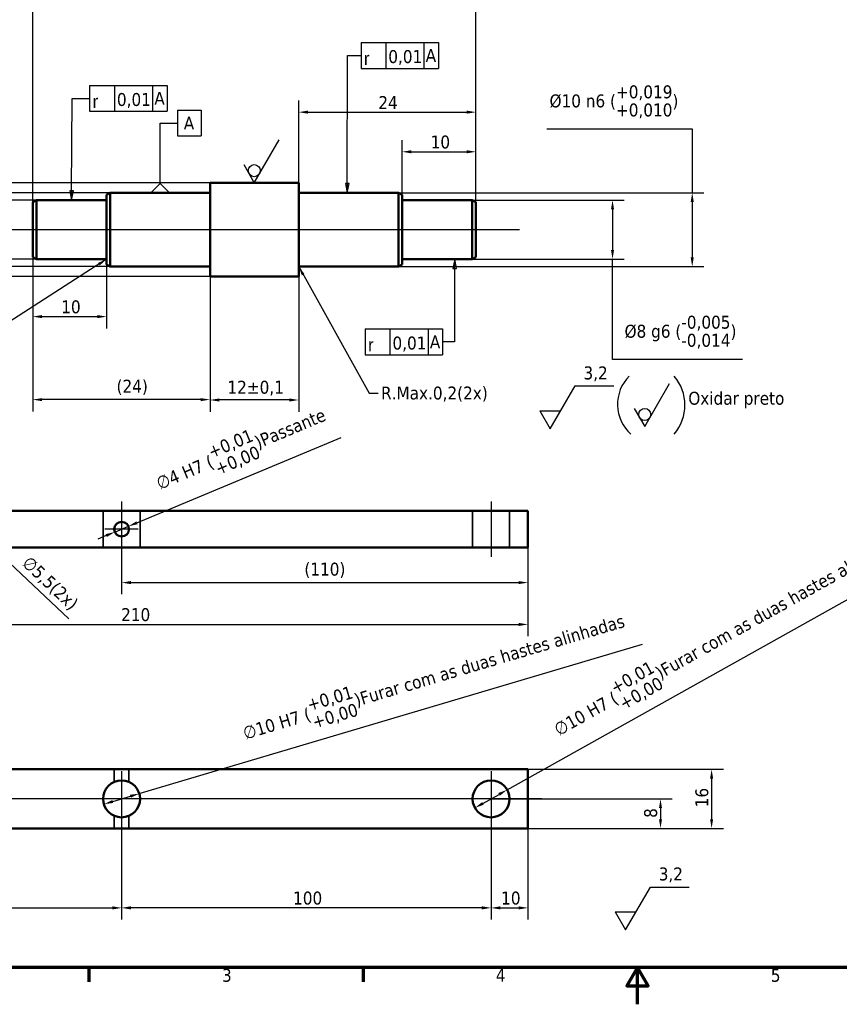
# Model space of a CAD drawing. Header units: millimetres. Extents: x 0 to 594, y 0 to 420.
# Tile 2 of 4: x 130 to 352, y 0 to 266. Entities that reach past the tile are written whole.
import ezdxf

# ---------------------------------------------------------------- set-up
doc = ezdxf.new("R2010")
doc.units = ezdxf.units.MM
for name, color, linetype, lineweight in [('Borda (ISO)', 7, 'Continuous', 70), ('Dimensão (ISO)', 7, 'Continuous', 25), ('Geometria de rascunho (ISO)', 7, 'Continuous', 25), ('Linha de centro (ISO)', 7, 'Continuous', 25), ('Marca de centro (ISO)', 7, 'Continuous', 25), ('Oculto (ISO)', 7, 'Continuous', 35), ('Símbolo (ISO)', 7, 'Continuous', 25), ('Visível (ISO)', 7, 'Continuous', 50)]:
    doc.layers.add(name, color=color, linetype=linetype, lineweight=lineweight)
doc.styles.add('Estilo de texto9', font='txt')
doc.styles.add('Texto da nota (ISO)', font='tahoma.ttf')
doc.dimstyles.new('Padrão (ISO)', dxfattribs={"dimtxt": 3.5, "dimasz": 2.5, "dimexe": 3.175, "dimexo": 0, "dimgap": 0.762, "dimtad": 1, "dimrnd": 1e-08, "dimzin": 0, "dimtxsty": 'Texto da nota (ISO)', "dimcen": 0.09, "dimdle": 10, "dimclrd": 256, "dimclre": 256, "dimclrt": 256, "dimazin": 0, "dimtfac": 1.001486, "dimtmove": 0, "dimatfit": 3, "dimfxl": 1, "dimtolj": 1, "dimtzin": 0, "dimlwd": -1, "dimlwe": -1, "dimarcsym": 0})
doc.dimstyles.new('Padrão - Método 1b (ISO)$7', dxfattribs={"dimtxt": 3.5, "dimasz": 2.5, "dimexe": 3.175, "dimexo": 0, "dimgap": 0.762, "dimtad": 1, "dimtoh": 1, "dimrnd": 1e-08, "dimtxsty": 'Texto da nota (ISO)', "dimcen": 0.09, "dimdle": 10, "dimclrd": 256, "dimclre": 256, "dimclrt": 256, "dimazin": 2, "dimtfac": 1, "dimtmove": 0, "dimatfit": 3, "dimfxl": 1, "dimtolj": 1, "dimlwd": -1, "dimlwe": -1, "dimarcsym": 0})

# ---------------------------------------------------------------- blocks, each defined once
blk = doc.blocks.new('Bordas Borda padrão')
at = {"layer": 'Borda (ISO)'}
for p, q in [((148.5, 10), (148.5, 6.1)), ((222.75, 10), (222.75, 6.1))]:
    blk.add_line(p, q, dxfattribs=at)
at = {"layer": 'Borda (ISO)', "flags": 128}
for points in [[(10, 10), (10, 410), (584, 410), (584, 10), (10, 10)], [(297, 0), (297, 10), (294.11, 5), (299.89, 5), (297, 10)]]:
    blk.add_lwpolyline(points, dxfattribs=at)
at = {"layer": 'Borda (ISO)', "char_height": 3.5, "attachment_point": 7, "style": 'Texto da nota (ISO)'}
for s, insert in [('3', (184.54, 6.03)), ('4', (258.65, 6.1)), ('5', (333.1, 6.03))]:
    blk.add_mtext(s, dxfattribs=dict(at, insert=insert))
blk = doc.blocks.new('*D10')
at = {"layer": 'Defpoints', "color": 0, "transparency": 16777216}
for p in [(252.29, 217.65), (252.29, 201.65), (290.25, 201.65)]:
    blk.add_point(p, dxfattribs=at)
at = {"layer": 'Dimensão (ISO)', "transparency": 16777216}
for p, q in [((252.29, 217.65), (293.42, 217.65)), ((290.25, 215.15), (290.25, 204.15)), ((252.29, 201.65), (293.42, 201.65)), ((290.25, 174.55), (290.25, 201.65)), ((325.46, 174.55), (290.25, 174.55))]:
    blk.add_line(p, q, dxfattribs=at)
for points in [[(289.83, 215.15), (290.66, 215.15), (290.25, 217.65)], [(289.83, 204.15), (290.66, 204.15), (290.25, 201.65)]]:
    blk.add_solid(points, dxfattribs=at)
at = {"layer": 'Dimensão (ISO)', "transparency": 16777216, "insert": (293.51, 186.36), "char_height": 3.5, "attachment_point": 1, "style": 'Texto da nota (ISO)'}
blk.add_mtext('\\A1;\\fTahoma|b0|i0;\\H3.5000;Ø8 g6 (\\S-0,005^ -0,014;)', dxfattribs=at)
blk = doc.blocks.new('*D11')
at = {"layer": 'Defpoints', "color": 0, "transparency": 16777216}
for p in [(181.29, 222.35), (54.58, 196.95), (181.29, 196.95)]:
    blk.add_point(p, dxfattribs=at)
at = {"layer": 'Dimensão (ISO)', "transparency": 16777216}
for p, q in [((83.65, 256.42), (54.58, 256.42)), ((54.58, 256.42), (54.58, 222.35)), ((181.29, 222.35), (51.4, 222.35)), ((54.58, 219.85), (54.58, 199.45)), ((181.29, 196.95), (51.4, 196.95))]:
    blk.add_line(p, q, dxfattribs=at)
for points in [[(54.16, 219.85), (54.99, 219.85), (54.58, 222.35)], [(54.16, 199.45), (54.99, 199.45), (54.58, 196.95)]]:
    blk.add_solid(points, dxfattribs=at)
at = {"layer": 'Dimensão (ISO)', "transparency": 16777216, "insert": (57.84, 261.87), "char_height": 3.5, "attachment_point": 1, "style": 'Texto da nota (ISO)'}
blk.add_mtext('\\A1;\\fTahoma|b0|i0;\\H3.5000;Ø12,7(1/2")', dxfattribs=at)
blk = doc.blocks.new('*D12')
at = {"layer": 'Defpoints', "color": 0, "transparency": 16777216}
for p in [(232.29, 219.65), (232.29, 199.65), (311.82, 199.65)]:
    blk.add_point(p, dxfattribs=at)
at = {"layer": 'Dimensão (ISO)', "transparency": 16777216}
for p, q in [((272.44, 236.92), (311.82, 236.92)), ((311.82, 236.92), (311.82, 219.65)), ((232.29, 219.65), (315, 219.65)), ((311.82, 217.15), (311.82, 202.15)), ((232.29, 199.65), (315, 199.65))]:
    blk.add_line(p, q, dxfattribs=at)
for points in [[(311.4, 217.15), (312.24, 217.15), (311.82, 219.65)], [(311.4, 202.15), (312.24, 202.15), (311.82, 199.65)]]:
    blk.add_solid(points, dxfattribs=at)
at = {"layer": 'Dimensão (ISO)', "transparency": 16777216, "insert": (273.2, 248.7), "char_height": 3.5, "attachment_point": 1, "style": 'Texto da nota (ISO)'}
blk.add_mtext('\\A1;\\fTahoma|b0|i0;\\H3.5000;Ø10 n6 (\\S+0,019^ +0,010;)', dxfattribs=at)
blk = doc.blocks.new('Identificador de textura de superfície1')
at = {"layer": 'Símbolo (ISO)'}
for p, q in [((298.96, 156.35), (305.67, 167.97)), ((296.13, 161.25), (298.96, 156.35))]:
    blk.add_line(p, q, dxfattribs=at)
blk.add_circle((298.96, 159.62), 1.63, dxfattribs=at)
blk = doc.blocks.new('Identificador de textura de superfície2')
at = {"layer": 'Símbolo (ISO)'}
for p, q in [((273.41, 155.71), (280.12, 167.34)), ((280.12, 167.34), (290.62, 167.34)), ((270.58, 160.61), (273.41, 155.71)), ((270.58, 160.61), (276.24, 160.61))]:
    blk.add_line(p, q, dxfattribs=at)
at = {"layer": 'Símbolo (ISO)', "insert": (282.38, 168.57), "char_height": 3.5, "attachment_point": 7, "style": 'Texto da nota (ISO)'}
blk.add_mtext('3,2', dxfattribs=at)
blk = doc.blocks.new('*D15')
at = {"layer": 'Defpoints', "color": 0, "transparency": 16777216}
for p in [(85.79, 217.65), (134.29, 217.65), (134.29, 201.65)]:
    blk.add_point(p, dxfattribs=at)
at = {"layer": 'Dimensão (ISO)', "transparency": 16777216}
for p, q in [((121, 237.38), (85.79, 237.38)), ((85.79, 237.38), (85.79, 217.65)), ((134.29, 217.65), (82.61, 217.65)), ((85.79, 204.15), (85.79, 215.15)), ((134.29, 201.65), (82.61, 201.65))]:
    blk.add_line(p, q, dxfattribs=at)
for points in [[(85.37, 215.15), (86.21, 215.15), (85.79, 217.65)], [(85.37, 204.15), (86.21, 204.15), (85.79, 201.65)]]:
    blk.add_solid(points, dxfattribs=at)
at = {"layer": 'Dimensão (ISO)', "transparency": 16777216, "insert": (89.05, 249.19), "char_height": 3.5, "attachment_point": 1, "style": 'Texto da nota (ISO)'}
blk.add_mtext('\\A1;\\fTahoma|b0|i0;\\H3.5000;Ø8 g6 (\\S-0,005^ -0,014;)', dxfattribs=at)
blk = doc.blocks.new('*D16')
at = {"layer": 'Defpoints', "color": 0, "transparency": 16777216}
for p in [(154.29, 219.65), (69.73, 199.65), (154.29, 199.65)]:
    blk.add_point(p, dxfattribs=at)
at = {"layer": 'Dimensão (ISO)', "transparency": 16777216}
for p, q in [((154.29, 219.65), (66.55, 219.65)), ((69.73, 217.15), (69.73, 202.15)), ((154.29, 199.65), (66.55, 199.65)), ((69.73, 161.3), (69.73, 199.65)), ((109.12, 161.3), (69.73, 161.3))]:
    blk.add_line(p, q, dxfattribs=at)
for points in [[(69.31, 217.15), (70.15, 217.15), (69.73, 219.65)], [(69.31, 202.15), (70.15, 202.15), (69.73, 199.65)]]:
    blk.add_solid(points, dxfattribs=at)
at = {"layer": 'Dimensão (ISO)', "transparency": 16777216, "insert": (72.99, 173.08), "char_height": 3.5, "attachment_point": 1, "style": 'Texto da nota (ISO)'}
blk.add_mtext('\\A1;\\fTahoma|b0|i0;\\H3.5000;Ø10 n6 (\\S+0,019^ +0,010;)', dxfattribs=at)
blk = doc.blocks.new('Indicação de referência1')
at = {"layer": 'Símbolo (ISO)'}
for p, q in [((172.46, 242.01), (178.89, 242.01)), ((172.46, 242.01), (172.46, 235.01)), ((178.89, 242.01), (178.89, 235.01)), ((167.79, 222.15), (167.79, 238.51)), ((167.79, 238.51), (172.46, 238.51)), ((172.46, 235.01), (178.89, 235.01))]:
    blk.add_line(p, q, dxfattribs=at)
at = {"layer": 'Símbolo (ISO)', "flags": 128}
blk.add_lwpolyline([(170.29, 219.65), (165.29, 219.65), (167.79, 222.15), (170.29, 219.65)], dxfattribs=at)
at = {"layer": 'Símbolo (ISO)'}
blk.add_solid([(170.29, 219.65), (165.29, 219.65), (167.79, 222.15), (170.29, 219.65)], dxfattribs=at)
at = {"layer": 'Símbolo (ISO)', "insert": (174.19, 236.76), "char_height": 3.5, "attachment_point": 7, "style": 'Texto da nota (ISO)'}
blk.add_mtext('A', dxfattribs=at)
blk = doc.blocks.new('&Indicação de nota e tolerância geométricas1')
at = {"layer": 'Símbolo (ISO)'}
for p, q in [((222.17, 260.31), (243.12, 260.31)), ((222.17, 260.31), (222.17, 253.31)), ((228.85, 260.31), (228.85, 253.31)), ((239.19, 260.31), (239.19, 253.31)), ((243.12, 260.31), (243.12, 253.31)), ((218.43, 222.15), (218.54, 256.74)), ((218.54, 256.74), (218.54, 256.81)), ((218.54, 256.81), (222.17, 256.81)), ((222.17, 253.31), (243.12, 253.31)), ((217.93, 222.15), (218.42, 219.65)), ((218.93, 222.15), (217.93, 222.15)), ((218.43, 222.15), (218.42, 219.65)), ((218.42, 219.65), (218.93, 222.15))]:
    blk.add_line(p, q, dxfattribs=at)
at = {"layer": 'Símbolo (ISO)', "flags": 128}
blk.add_lwpolyline([(217.93, 222.15), (218.42, 219.65), (218.93, 222.15), (217.93, 222.15)], dxfattribs=at)
at = {"layer": 'Símbolo (ISO)'}
blk.add_solid([(217.93, 222.15), (218.42, 219.65), (218.93, 222.15), (217.93, 222.15)], dxfattribs=at)
at = {"layer": 'Símbolo (ISO)', "char_height": 3.5, "attachment_point": 7}
for s, insert, style in [('0,01', (229.55, 254.19), 'Texto da nota (ISO)'), ('A', (239.67, 255.06), 'Texto da nota (ISO)'), ('r', (222.93, 254.24), 'Estilo de texto9')]:
    blk.add_mtext(s, dxfattribs=dict(at, insert=insert, style=style))
blk = doc.blocks.new('&Indicação de nota e tolerância geométricas2')
at = {"layer": 'Símbolo (ISO)'}
for p, q in [((148.71, 248.69), (169.67, 248.69)), ((148.71, 248.69), (148.71, 241.69)), ((155.4, 248.69), (155.4, 241.69)), ((165.73, 248.69), (165.73, 241.69)), ((169.67, 248.69), (169.67, 241.69)), ((143.81, 220.15), (143.99, 245.19)), ((143.99, 245.19), (144.14, 245.19)), ((144.14, 245.19), (148.71, 245.19)), ((148.71, 241.69), (169.67, 241.69)), ((143.31, 220.15), (143.79, 217.65)), ((144.31, 220.14), (143.31, 220.15)), ((143.81, 220.15), (143.79, 217.65)), ((143.79, 217.65), (144.31, 220.14))]:
    blk.add_line(p, q, dxfattribs=at)
at = {"layer": 'Símbolo (ISO)', "flags": 128}
blk.add_lwpolyline([(143.31, 220.15), (143.79, 217.65), (144.31, 220.14), (143.31, 220.15)], dxfattribs=at)
at = {"layer": 'Símbolo (ISO)'}
blk.add_solid([(143.31, 220.15), (143.79, 217.65), (144.31, 220.14), (143.31, 220.15)], dxfattribs=at)
at = {"layer": 'Símbolo (ISO)', "char_height": 3.5, "attachment_point": 7}
for s, insert, style in [('A', (166.21, 243.44), 'Texto da nota (ISO)'), ('r', (149.48, 242.62), 'Estilo de texto9'), ('0,01', (156.09, 242.57), 'Texto da nota (ISO)')]:
    blk.add_mtext(s, dxfattribs=dict(at, insert=insert, style=style))
blk = doc.blocks.new('&Indicação de nota e tolerância geométricas3')
at = {"layer": 'Símbolo (ISO)'}
for p, q in [((247.52, 201.65), (247.01, 199.15)), ((247.51, 199.15), (247.52, 201.65)), ((248.01, 199.15), (247.52, 201.65)), ((247.01, 199.15), (248.01, 199.15)), ((247.51, 199.15), (247.43, 179.29)), ((223.3, 182.79), (244.25, 182.79)), ((223.3, 182.79), (223.3, 175.79)), ((229.98, 182.79), (229.98, 175.79)), ((240.32, 182.79), (240.32, 175.79)), ((244.25, 182.79), (244.25, 175.79)), ((247.43, 179.29), (244.25, 179.29)), ((223.3, 175.79), (244.25, 175.79))]:
    blk.add_line(p, q, dxfattribs=at)
at = {"layer": 'Símbolo (ISO)', "flags": 128}
blk.add_lwpolyline([(248.01, 199.15), (247.52, 201.65), (247.01, 199.15), (248.01, 199.15)], dxfattribs=at)
at = {"layer": 'Símbolo (ISO)'}
blk.add_solid([(248.01, 199.15), (247.52, 201.65), (247.01, 199.15), (248.01, 199.15)], dxfattribs=at)
at = {"layer": 'Símbolo (ISO)', "char_height": 3.5, "attachment_point": 7}
for s, insert, style in [('0,01', (230.68, 176.66), 'Texto da nota (ISO)'), ('A', (240.8, 177.54), 'Texto da nota (ISO)'), ('r', (224.06, 176.72), 'Estilo de texto9')]:
    blk.add_mtext(s, dxfattribs=dict(at, insert=insert, style=style))
blk = doc.blocks.new('*D21')
at = {"layer": 'Defpoints', "color": 0, "transparency": 16777216}
for p in [(267.36, 63.6), (267.36, 47.6), (317.07, 47.6)]:
    blk.add_point(p, dxfattribs=at)
at = {"layer": 'Dimensão (ISO)', "transparency": 16777216}
for p, q in [((267.36, 63.6), (320.25, 63.6)), ((317.07, 61.1), (317.07, 50.1)), ((267.36, 47.6), (320.25, 47.6))]:
    blk.add_line(p, q, dxfattribs=at)
for points in [[(316.66, 61.1), (317.49, 61.1), (317.07, 63.6)], [(316.66, 50.1), (317.49, 50.1), (317.07, 47.6)]]:
    blk.add_solid(points, dxfattribs=at)
at = {"layer": 'Dimensão (ISO)', "transparency": 16777216, "insert": (312.67, 53.32), "char_height": 3.5, "attachment_point": 1, "rotation": 90, "style": 'Texto da nota (ISO)'}
blk.add_mtext('\\A1;16', dxfattribs=at)
blk = doc.blocks.new('Identificador de textura de superfície3')
at = {"layer": 'Símbolo (ISO)'}
for p, q in [((193.28, 222.36), (199.99, 233.98)), ((190.45, 227.26), (193.28, 222.36))]:
    blk.add_line(p, q, dxfattribs=at)
blk.add_circle((193.28, 225.62), 1.63, dxfattribs=at)
blk = doc.blocks.new('Identificador de textura de superfície4')
at = {"layer": 'Símbolo (ISO)'}
for p, q in [((293.78, 20.12), (300.49, 31.74)), ((300.49, 31.74), (310.99, 31.74)), ((290.95, 25.02), (293.78, 20.12)), ((290.95, 25.02), (296.61, 25.02))]:
    blk.add_line(p, q, dxfattribs=at)
at = {"layer": 'Símbolo (ISO)', "insert": (302.75, 32.97), "char_height": 3.5, "attachment_point": 7, "style": 'Texto da nota (ISO)'}
blk.add_mtext('3,2', dxfattribs=at)
blk = doc.blocks.new('*D32')
at = {"layer": 'Defpoints', "color": 0, "transparency": 16777216}
for p in [(115.36, 130.48), (119.36, 126.7)]:
    blk.add_point(p, dxfattribs=at)
at = {"layer": 'Dimensão (ISO)', "transparency": 16777216}
for p, q in [((113.55, 132.19), (111.73, 133.91)), ((115.36, 130.48), (119.36, 126.7)), ((121.18, 124.98), (143.05, 104.29))]:
    blk.add_line(p, q, dxfattribs=at)
for points in [[(113.83, 132.5), (113.26, 131.89), (115.36, 130.48)], [(121.46, 125.28), (120.89, 124.68), (119.36, 126.7)]]:
    blk.add_solid(points, dxfattribs=at)
at = {"layer": 'Dimensão (ISO)', "transparency": 16777216, "insert": (132.57, 121.62), "char_height": 3.5, "attachment_point": 1, "rotation": 316.6016, "style": 'Texto da nota (ISO)'}
blk.add_mtext('\\A1;\\fTahoma|b0|i0;\\H3.5000;∅5,5(2x)', dxfattribs=at)
blk = doc.blocks.new('*D33')
at = {"layer": 'Defpoints', "color": 0, "transparency": 16777216}
for p in [(257.36, 48.1), (267.36, 47.6), (267.36, 26.1)]:
    blk.add_point(p, dxfattribs=at)
at = {"layer": 'Dimensão (ISO)', "transparency": 16777216}
for p, q in [((257.36, 48.1), (257.36, 22.93)), ((267.36, 47.6), (267.36, 22.93)), ((259.86, 26.1), (264.86, 26.1))]:
    blk.add_line(p, q, dxfattribs=at)
for points in [[(259.86, 26.52), (259.86, 25.68), (257.36, 26.1)], [(264.86, 26.52), (264.86, 25.68), (267.36, 26.1)]]:
    blk.add_solid(points, dxfattribs=at)
at = {"layer": 'Dimensão (ISO)', "transparency": 16777216, "insert": (260.1, 30.51), "char_height": 3.5, "attachment_point": 1, "style": 'Texto da nota (ISO)'}
blk.add_mtext('\\A1;10', dxfattribs=at)
blk = doc.blocks.new('*D34')
at = {"layer": 'Defpoints', "color": 0, "transparency": 16777216}
for p in [(157.36, 48.1), (257.36, 48.1), (157.36, 26.1)]:
    blk.add_point(p, dxfattribs=at)
at = {"layer": 'Dimensão (ISO)', "transparency": 16777216}
for p, q in [((157.36, 48.1), (157.36, 22.93)), ((257.36, 48.1), (257.36, 22.93)), ((254.86, 26.1), (159.86, 26.1))]:
    blk.add_line(p, q, dxfattribs=at)
for points in [[(159.86, 26.52), (159.86, 25.68), (157.36, 26.1)], [(254.86, 26.52), (254.86, 25.68), (257.36, 26.1)]]:
    blk.add_solid(points, dxfattribs=at)
at = {"layer": 'Dimensão (ISO)', "transparency": 16777216, "insert": (203.78, 30.51), "char_height": 3.5, "attachment_point": 1, "style": 'Texto da nota (ISO)'}
blk.add_mtext('\\A1;100', dxfattribs=at)
blk = doc.blocks.new('*D35')
at = {"layer": 'Defpoints', "color": 0, "transparency": 16777216}
for p in [(91.36, 50.35), (157.36, 48.1), (157.36, 26.1)]:
    blk.add_point(p, dxfattribs=at)
at = {"layer": 'Dimensão (ISO)', "transparency": 16777216}
for p, q in [((91.36, 50.35), (91.36, 22.93)), ((157.36, 48.1), (157.36, 22.93)), ((93.86, 26.1), (154.86, 26.1))]:
    blk.add_line(p, q, dxfattribs=at)
for points in [[(93.86, 26.52), (93.86, 25.68), (91.36, 26.1)], [(154.86, 26.52), (154.86, 25.68), (157.36, 26.1)]]:
    blk.add_solid(points, dxfattribs=at)
at = {"layer": 'Dimensão (ISO)', "transparency": 16777216, "insert": (121.91, 30.5), "char_height": 3.5, "attachment_point": 1, "style": 'Texto da nota (ISO)'}
blk.add_mtext('\\A1;66', dxfattribs=at)
blk = doc.blocks.new('*D36')
at = {"layer": 'Defpoints', "color": 0, "transparency": 16777216}
for p in [(57.36, 123.59), (267.36, 123.59), (267.36, 102.81)]:
    blk.add_point(p, dxfattribs=at)
at = {"layer": 'Dimensão (ISO)', "transparency": 16777216}
for p, q in [((57.36, 123.59), (57.36, 99.63)), ((267.36, 123.59), (267.36, 99.63)), ((59.86, 102.81), (264.86, 102.81))]:
    blk.add_line(p, q, dxfattribs=at)
for points in [[(59.86, 103.23), (59.86, 102.39), (57.36, 102.81)], [(264.86, 103.23), (264.86, 102.39), (267.36, 102.81)]]:
    blk.add_solid(points, dxfattribs=at)
at = {"layer": 'Dimensão (ISO)', "transparency": 16777216, "insert": (157.23, 107.22), "char_height": 3.5, "attachment_point": 1, "style": 'Texto da nota (ISO)'}
blk.add_mtext('\\A1;210', dxfattribs=at)
blk = doc.blocks.new('*D37')
at = {"layer": 'Defpoints', "color": 0, "transparency": 16777216}
for p in [(257.36, 55.6), (267.36, 47.6), (303.24, 47.6)]:
    blk.add_point(p, dxfattribs=at)
at = {"layer": 'Dimensão (ISO)', "transparency": 16777216}
for p, q in [((257.36, 55.6), (306.41, 55.6)), ((303.24, 53.1), (303.24, 50.1)), ((267.36, 47.6), (306.41, 47.6))]:
    blk.add_line(p, q, dxfattribs=at)
for points in [[(302.82, 53.1), (303.65, 53.1), (303.24, 55.6)], [(302.82, 50.1), (303.65, 50.1), (303.24, 47.6)]]:
    blk.add_solid(points, dxfattribs=at)
at = {"layer": 'Dimensão (ISO)', "transparency": 16777216, "insert": (298.81, 50.46), "char_height": 3.5, "attachment_point": 1, "rotation": 90, "style": 'Texto da nota (ISO)'}
blk.add_mtext('\\A1;8', dxfattribs=at)
blk = doc.blocks.new('*D38')
at = {"layer": 'Defpoints', "color": 0, "transparency": 16777216}
for p in [(261.72, 58.04), (253, 53.16)]:
    blk.add_point(p, dxfattribs=at)
at = {"layer": 'Dimensão (ISO)', "transparency": 16777216}
for p, q in [((261.72, 58.04), (374.94, 121.4)), ((255.18, 54.38), (259.54, 56.82))]:
    blk.add_line(p, q, dxfattribs=at)
for points in [[(259.34, 57.19), (259.75, 56.46), (261.72, 58.04)], [(254.98, 54.74), (255.38, 54.02), (253, 53.16)]]:
    blk.add_solid(points, dxfattribs=at)
at = {"layer": 'Dimensão (ISO)', "transparency": 16777216, "insert": (272.78, 77.73), "char_height": 3.5, "attachment_point": 1, "rotation": 29.2318, "style": 'Texto da nota (ISO)'}
blk.add_mtext('\\A1;\\fTahoma|b0|i0;\\H3.5000;∅10 H7 (\\S+0,01^ +0,00;)Furar com as duas hastes alinhadas', dxfattribs=at)
blk = doc.blocks.new('*D39')
at = {"layer": 'Defpoints', "color": 0, "transparency": 16777216}
for p in [(162.15, 57.02), (152.57, 54.18)]:
    blk.add_point(p, dxfattribs=at)
at = {"layer": 'Dimensão (ISO)', "transparency": 16777216}
for p, q in [((162.15, 57.02), (298.39, 97.47)), ((154.96, 54.89), (159.76, 56.31))]:
    blk.add_line(p, q, dxfattribs=at)
for points in [[(159.64, 56.71), (159.88, 55.91), (162.15, 57.02)], [(154.85, 55.29), (155.08, 54.49), (152.57, 54.18)]]:
    blk.add_solid(points, dxfattribs=at)
at = {"layer": 'Dimensão (ISO)', "transparency": 16777216, "insert": (189.13, 77.32), "char_height": 3.5, "attachment_point": 1, "rotation": 16.5356, "style": 'Texto da nota (ISO)'}
blk.add_mtext('\\A1;\\fTahoma|b0|i0;\\H3.5000;∅10 H7 (\\S+0,01^ +0,00;)Furar com as duas hastes alinhadas', dxfattribs=at)
blk = doc.blocks.new('*D40')
at = {"layer": 'Defpoints', "color": 0, "transparency": 16777216}
for p in [(159.21, 129.36), (155.52, 127.82)]:
    blk.add_point(p, dxfattribs=at)
at = {"layer": 'Dimensão (ISO)', "transparency": 16777216}
for p, q in [((161.51, 130.32), (216.75, 153.4)), ((155.52, 127.82), (159.21, 129.36)), ((153.21, 126.85), (150.9, 125.89))]:
    blk.add_line(p, q, dxfattribs=at)
for points in [[(161.35, 130.71), (161.67, 129.94), (159.21, 129.36)], [(153.05, 127.24), (153.37, 126.47), (155.52, 127.82)]]:
    blk.add_solid(points, dxfattribs=at)
at = {"layer": 'Dimensão (ISO)', "transparency": 16777216, "insert": (165.38, 144.7), "char_height": 3.5, "attachment_point": 1, "rotation": 22.6741, "style": 'Texto da nota (ISO)'}
blk.add_mtext('\\A1;\\fTahoma|b0|i0;\\H3.5000;∅4 H7 (\\S+0,01^ +0,00;)Passante', dxfattribs=at)
blk = doc.blocks.new('*D41')
at = {"layer": 'Defpoints', "color": 0, "transparency": 16777216}
for p in [(267.36, 123.59), (157.36, 121.09), (267.36, 114.13)]:
    blk.add_point(p, dxfattribs=at)
at = {"layer": 'Dimensão (ISO)', "transparency": 16777216}
for p, q in [((267.36, 123.59), (267.36, 110.96)), ((157.36, 121.09), (157.36, 110.96)), ((159.86, 114.13), (264.86, 114.13))]:
    blk.add_line(p, q, dxfattribs=at)
for points in [[(159.86, 114.55), (159.86, 113.72), (157.36, 114.13)], [(264.86, 114.55), (264.86, 113.72), (267.36, 114.13)]]:
    blk.add_solid(points, dxfattribs=at)
at = {"layer": 'Dimensão (ISO)', "transparency": 16777216, "insert": (206.83, 119.52), "char_height": 3.5, "attachment_point": 1, "style": 'Texto da nota (ISO)'}
blk.add_mtext('\\A1;(110)', dxfattribs=at)
blk = doc.blocks.new('*D42')
at = {"layer": 'Defpoints', "color": 0, "transparency": 16777216}
for p in [(253.29, 230.73), (233.29, 219.07), (253.29, 217.07)]:
    blk.add_point(p, dxfattribs=at)
at = {"layer": 'Dimensão (ISO)', "transparency": 16777216}
for p, q in [((233.29, 219.07), (233.29, 233.9)), ((253.29, 217.07), (253.29, 233.9)), ((235.79, 230.73), (250.79, 230.73))]:
    blk.add_line(p, q, dxfattribs=at)
for points in [[(235.79, 231.14), (235.79, 230.31), (233.29, 230.73)], [(250.79, 231.14), (250.79, 230.31), (253.29, 230.73)]]:
    blk.add_solid(points, dxfattribs=at)
at = {"layer": 'Dimensão (ISO)', "transparency": 16777216, "insert": (241.02, 235.13), "char_height": 3.5, "attachment_point": 1, "style": 'Texto da nota (ISO)'}
blk.add_mtext('\\A1;10', dxfattribs=at)
blk = doc.blocks.new('*D43')
at = {"layer": 'Defpoints', "color": 0, "transparency": 16777216}
for p in [(253.29, 241.45), (205.29, 222.35), (253.29, 217.07)]:
    blk.add_point(p, dxfattribs=at)
at = {"layer": 'Dimensão (ISO)', "transparency": 16777216}
for p, q in [((205.29, 222.35), (205.29, 244.63)), ((253.29, 217.07), (253.29, 244.63)), ((207.79, 241.45), (250.79, 241.45))]:
    blk.add_line(p, q, dxfattribs=at)
for points in [[(207.79, 241.87), (207.79, 241.04), (205.29, 241.45)], [(250.79, 241.87), (250.79, 241.04), (253.29, 241.45)]]:
    blk.add_solid(points, dxfattribs=at)
at = {"layer": 'Dimensão (ISO)', "transparency": 16777216, "insert": (226.85, 245.79), "char_height": 3.5, "attachment_point": 1, "style": 'Texto da nota (ISO)'}
blk.add_mtext('\\A1;24', dxfattribs=at)
blk = doc.blocks.new('*D44')
at = {"layer": 'Defpoints', "color": 0, "transparency": 16777216}
for p in [(253.29, 269.99), (133.29, 217.07), (253.29, 217.07)]:
    blk.add_point(p, dxfattribs=at)
at = {"layer": 'Dimensão (ISO)', "transparency": 16777216}
for p, q in [((133.29, 217.07), (133.29, 273.17)), ((253.29, 217.07), (253.29, 273.17)), ((135.79, 269.99), (250.79, 269.99))]:
    blk.add_line(p, q, dxfattribs=at)
for points in [[(135.79, 270.41), (135.79, 269.57), (133.29, 269.99)], [(250.79, 270.41), (250.79, 269.57), (253.29, 269.99)]]:
    blk.add_solid(points, dxfattribs=at)
at = {"layer": 'Dimensão (ISO)', "transparency": 16777216, "insert": (190.86, 274.4), "char_height": 3.5, "attachment_point": 1, "style": 'Texto da nota (ISO)'}
blk.add_mtext('\\A1;60', dxfattribs=at)
blk = doc.blocks.new('*D45')
at = {"layer": 'Defpoints', "color": 0, "transparency": 16777216}
for p in [(133.29, 202.22), (153.29, 200.22), (153.29, 186.12)]:
    blk.add_point(p, dxfattribs=at)
at = {"layer": 'Dimensão (ISO)', "transparency": 16777216}
for p, q in [((133.29, 202.22), (133.29, 182.94)), ((153.29, 200.22), (153.29, 182.94)), ((135.79, 186.12), (150.79, 186.12))]:
    blk.add_line(p, q, dxfattribs=at)
for points in [[(135.79, 186.53), (135.79, 185.7), (133.29, 186.12)], [(150.79, 186.53), (150.79, 185.7), (153.29, 186.12)]]:
    blk.add_solid(points, dxfattribs=at)
at = {"layer": 'Dimensão (ISO)', "transparency": 16777216, "insert": (141.02, 190.52), "char_height": 3.5, "attachment_point": 1, "style": 'Texto da nota (ISO)'}
blk.add_mtext('\\A1;10', dxfattribs=at)
blk = doc.blocks.new('*D46')
at = {"layer": 'Defpoints', "color": 0, "transparency": 16777216}
for p in [(133.29, 202.22), (181.29, 196.95), (133.29, 163.65)]:
    blk.add_point(p, dxfattribs=at)
at = {"layer": 'Dimensão (ISO)', "transparency": 16777216}
for p, q in [((133.29, 202.22), (133.29, 160.47)), ((181.29, 196.95), (181.29, 160.47)), ((178.79, 163.65), (135.79, 163.65))]:
    blk.add_line(p, q, dxfattribs=at)
for points in [[(135.79, 164.06), (135.79, 163.23), (133.29, 163.65)], [(178.79, 164.06), (178.79, 163.23), (181.29, 163.65)]]:
    blk.add_solid(points, dxfattribs=at)
at = {"layer": 'Dimensão (ISO)', "transparency": 16777216, "insert": (155.99, 169.04), "char_height": 3.5, "attachment_point": 1, "style": 'Texto da nota (ISO)'}
blk.add_mtext('\\A1;(24)', dxfattribs=at)
blk = doc.blocks.new('*D47')
at = {"layer": 'Defpoints', "color": 0, "transparency": 16777216}
for p in [(181.29, 196.95), (205.29, 196.95), (181.29, 163.55)]:
    blk.add_point(p, dxfattribs=at)
at = {"layer": 'Dimensão (ISO)', "transparency": 16777216}
for p, q in [((181.29, 196.95), (181.29, 160.38)), ((205.29, 196.95), (205.29, 160.38)), ((202.79, 163.55), (183.79, 163.55))]:
    blk.add_line(p, q, dxfattribs=at)
for points in [[(183.79, 163.97), (183.79, 163.13), (181.29, 163.55)], [(202.79, 163.97), (202.79, 163.13), (205.29, 163.55)]]:
    blk.add_solid(points, dxfattribs=at)
at = {"layer": 'Dimensão (ISO)', "transparency": 16777216, "insert": (186, 168.76), "char_height": 3.5, "attachment_point": 1, "style": 'Texto da nota (ISO)'}
blk.add_mtext('\\A1;12{\\H3.5052;±0,1}', dxfattribs=at)

msp = doc.modelspace()

# ---------------------------------------------------------------- linework, layer by layer
at = {"layer": 'Geometria de rascunho (ISO)'}
for centre, radius, start, end in [((302.39, 162.39), 10.79, 135.1494, 228.2873), ((297.84, 162.17), 12.02, 319.3312, 40.6688)]:
    msp.add_arc(centre, radius, start, end, dxfattribs=at)
at = {"layer": 'Linha de centro (ISO)', "linetype": 'Continuous'}
for p, q in [((122, 209.65), (265.05, 209.65)), ((157.36, 136.09), (157.36, 121.09)), ((257.36, 136.09), (257.36, 121.09))]:
    msp.add_line(p, q, dxfattribs=at)
at = {"layer": 'Marca de centro (ISO)', "linetype": 'Continuous'}
for p, q in [((157.36, 133.09), (157.36, 124.09)), ((161.86, 128.59), (152.86, 128.59)), ((157.36, 63.1), (157.36, 48.1)), ((257.36, 63.1), (257.36, 48.1)), ((271.11, 55.6), (86.11, 55.6)), ((164.86, 55.6), (149.86, 55.6)), ((264.86, 55.6), (249.86, 55.6))]:
    msp.add_line(p, q, dxfattribs=at)
at = {"layer": 'Oculto (ISO)'}
for p, q in [((152.36, 133.59), (152.36, 123.59)), ((162.36, 133.59), (162.36, 123.59)), ((252.36, 133.59), (252.36, 123.59)), ((262.36, 133.59), (262.36, 123.59)), ((155.36, 60.18), (155.36, 63.6)), ((159.36, 60.18), (159.36, 63.6)), ((155.36, 47.6), (155.36, 51.02)), ((159.36, 47.6), (159.36, 51.02))]:
    msp.add_line(p, q, dxfattribs=at)
at = {"layer": 'Visível (ISO)'}
for p, q in [((181.29, 222.35), (181.29, 196.95)), ((181.29, 222.35), (205.29, 222.35)), ((205.29, 196.95), (205.29, 222.35)), ((153.29, 219.07), (154.29, 219.65)), ((153.29, 200.22), (153.29, 219.07)), ((154.29, 219.65), (154.29, 199.65)), ((181.29, 219.65), (154.29, 219.65)), ((232.29, 219.65), (205.29, 219.65)), ((232.29, 199.65), (232.29, 219.65)), ((233.29, 219.07), (232.29, 219.65)), ((233.29, 219.07), (233.29, 200.22)), ((133.29, 217.07), (134.29, 217.65)), ((133.29, 202.22), (133.29, 217.07)), ((134.29, 217.65), (134.29, 201.65)), ((153.29, 217.65), (134.29, 217.65)), ((252.29, 217.65), (233.29, 217.65)), ((252.29, 201.65), (252.29, 217.65)), ((253.29, 217.07), (252.29, 217.65)), ((253.29, 217.07), (253.29, 202.22)), ((133.29, 202.22), (134.29, 201.65)), ((153.29, 201.65), (134.29, 201.65)), ((153.29, 200.22), (154.29, 199.65)), ((233.29, 200.22), (232.29, 199.65)), ((252.29, 201.65), (233.29, 201.65)), ((253.29, 202.22), (252.29, 201.65)), ((181.29, 199.65), (154.29, 199.65)), ((232.29, 199.65), (205.29, 199.65)), ((181.29, 196.95), (205.29, 196.95)), ((267.36, 133.59), (57.36, 133.59)), ((267.36, 133.59), (267.36, 123.59)), ((267.36, 123.59), (57.36, 123.59)), ((57.36, 63.6), (267.36, 63.6)), ((267.36, 63.6), (267.36, 47.6)), ((267.36, 47.6), (57.36, 47.6))]:
    msp.add_line(p, q, dxfattribs=at)
for centre, radius in [((157.36, 128.59), 2), ((157.36, 55.6), 5), ((257.36, 55.6), 5)]:
    msp.add_circle(centre, radius, dxfattribs=at)

# ---------------------------------------------------------------- block references
msp.add_blockref('Bordas Borda padrão', (0, 0))
at = {"layer": 'Símbolo (ISO)'}
for name in ['&Indicação de nota e tolerância geométricas1', '&Indicação de nota e tolerância geométricas2', 'Indicação de referência1', 'Identificador de textura de superfície3', '&Indicação de nota e tolerância geométricas3', 'Identificador de textura de superfície2', 'Identificador de textura de superfície1', 'Identificador de textura de superfície4']:
    msp.add_blockref(name, (0, 0), dxfattribs=at)

# ---------------------------------------------------------------- texts
at = {"layer": 'Símbolo (ISO)', "char_height": 3.5, "attachment_point": 1, "style": 'Texto da nota (ISO)'}
for s, insert, width in [('{\\fTahoma|b0|i0;R.Max.0,2(2x)}', (227.59, 167.19), 29.9287), ('{\\fTahoma|b0|i0;Oxidar preto}', (310.76, 165.78), 26.4684)]:
    msp.add_mtext(s, dxfattribs=dict(at, insert=insert, width=width))

# ---------------------------------------------------------------- dimensions: what is measured, and where the dimension line sits
at = {"layer": 'Dimensão (ISO)'}
for base, p1, p2, angle, override, picture, middle in [((253.29, 269.99), (133.29, 217.07), (253.29, 217.07), 180, {"dimgap": 0.762, "dimdec": 0, "dimlfac": 0.5, "dimtol": 0, "dimlim": 0, "dimtp": 0, "dimtm": 0, "dimtdec": 2, "dimtofl": 0, "dimatfit": 1}, '*D44', (193.29, 269.99)), ((253.29, 241.45), (205.29, 222.35), (253.29, 217.07), 180, {"dimgap": 0.762, "dimdec": 0, "dimlfac": 0.5, "dimtol": 0, "dimlim": 0, "dimtp": 0, "dimtm": 0, "dimtdec": 2, "dimtofl": 0, "dimatfit": 1}, '*D43', (229.29, 241.45)), ((153.29, 186.12), (133.29, 202.22), (153.29, 200.22), 180, {"dimgap": 0.762, "dimdec": 0, "dimlfac": 0.5, "dimtol": 0, "dimlim": 0, "dimtp": 0, "dimtm": 0, "dimtdec": 2, "dimtofl": 0, "dimatfit": 1}, '*D45', (143.29, 186.12)), ((181.29, 163.55), (205.29, 196.95), (181.29, 196.95), 180, {"dimgap": 0.762, "dimdec": 0, "dimlfac": 0.5, "dimtol": 1, "dimlim": 0, "dimtp": 0.1, "dimtm": 0.1, "dimtdec": 1, "dimtofl": 0, "dimatfit": 1}, '*D47', (193.29, 163.55)), ((267.36, 102.81), (57.36, 123.59), (267.36, 123.59), 180, {"dimgap": 0.762, "dimdec": 0, "dimtol": 0, "dimlim": 0, "dimtp": 0, "dimtm": 0, "dimtdec": 2, "dimtofl": 0, "dimatfit": 1}, '*D36', (160.95, 102.81)), ((317.07, 47.6), (267.36, 63.6), (267.36, 47.6), 270, {"dimgap": 0.762, "dimdec": 0, "dimtol": 0, "dimlim": 0, "dimtp": 0, "dimtm": 0, "dimtdec": 2, "dimtofl": 0, "dimatfit": 1}, '*D21', (317.07, 55.6)), ((303.24, 47.6), (257.36, 55.6), (267.36, 47.6), 90, {"dimgap": 0.762, "dimdec": 0, "dimtol": 0, "dimlim": 0, "dimtp": 0, "dimtm": 0, "dimtdec": 2, "dimtofl": 0, "dimatfit": 1}, '*D37', (303.24, 51.6)), ((157.36, 26.1), (91.36, 50.35), (157.36, 48.1), 180, {"dimgap": 0.762, "dimdec": 0, "dimtol": 0, "dimlim": 0, "dimtp": 0, "dimtm": 0, "dimtdec": 2, "dimtofl": 0, "dimatfit": 1}, '*D35', (124.36, 26.1)), ((157.36, 26.1), (257.36, 48.1), (157.36, 48.1), 180, {"dimgap": 0.762, "dimdec": 0, "dimtol": 0, "dimlim": 0, "dimtp": 0, "dimtm": 0, "dimtdec": 2, "dimtofl": 0, "dimatfit": 1}, '*D34', (207.36, 26.1)), ((267.36, 26.1), (257.36, 48.1), (267.36, 47.6), 180, {"dimgap": 0.762, "dimdec": 0, "dimtol": 0, "dimlim": 0, "dimtp": 0, "dimtm": 0, "dimtdec": 2, "dimtofl": 0, "dimatfit": 1}, '*D33', (262.36, 26.1))]:
    dim = msp.add_linear_dim(base=base, p1=p1, p2=p2, angle=angle, dimstyle='Padrão (ISO)', override=override, dxfattribs=at)
    dim.commit()
    dim.dimension.update_dxf_attribs({"geometry": picture, "text_midpoint": middle, "dimtype": 160})
for base, p1, p2, angle, text, override, picture, middle in [((54.58, 196.95), (181.29, 222.35), (181.29, 196.95), 270, '\\fTahoma|b0|i0;\\H3.5000;Ø<>(1/2")', {"dimgap": 0.762, "dimtih": 1, "dimtoh": 1, "dimdec": 1, "dimlfac": 0.5, "dimtol": 0, "dimlim": 0, "dimtp": 0, "dimtm": 0, "dimtdec": 2, "dimtofl": 0, "dimtmove": 1, "dimatfit": 2}, '*D11', (55.39, 256.42)), ((85.79, 217.65), (134.29, 201.65), (134.29, 217.65), 90, '\\fTahoma|b0|i0;\\H3.5000;Ø<> g6 (\\S-0,005^ -0,014;)', {"dimtih": 1, "dimtoh": 1, "dimdec": 0, "dimlfac": 0.5, "dimtp": -0.005, "dimtm": 0.014, "dimtdec": 3, "dimtofl": 0, "dimtmove": 1, "dimatfit": 2}, '*D15', (86.27, 237.38)), ((311.82, 199.65), (232.29, 219.65), (232.29, 199.65), 90, '\\fTahoma|b0|i0;\\H3.5000;Ø<> n6 (\\S+0,019^ +0,010;)', {"dimtih": 1, "dimtoh": 1, "dimdec": 0, "dimlfac": 0.5, "dimtp": 0.019, "dimtm": -0.01, "dimtdec": 3, "dimtofl": 0, "dimtmove": 1, "dimatfit": 2}, '*D12', (311.34, 236.92)), ((69.73, 199.65), (154.29, 219.65), (154.29, 199.65), 90, '\\fTahoma|b0|i0;\\H3.5000;Ø<> n6 (\\S+0,019^ +0,010;)', {"dimtih": 1, "dimtoh": 1, "dimdec": 0, "dimlfac": 0.5, "dimtp": 0.019, "dimtm": -0.01, "dimtdec": 3, "dimtofl": 0, "dimtmove": 1, "dimatfit": 2}, '*D16', (70.57, 161.3)), ((290.25, 201.65), (252.29, 217.65), (252.29, 201.65), 90, '\\fTahoma|b0|i0;\\H3.5000;Ø<> g6 (\\S-0,005^ -0,014;)', {"dimtih": 1, "dimtoh": 1, "dimdec": 0, "dimlfac": 0.5, "dimtp": -0.005, "dimtm": 0.014, "dimtdec": 3, "dimtofl": 0, "dimtmove": 1, "dimatfit": 2}, '*D10', (290.86, 174.55)), ((267.36, 114.13), (157.36, 121.09), (267.36, 123.59), 180, '(<>)', {"dimgap": 0.762, "dimdec": 0, "dimtol": 0, "dimlim": 0, "dimtp": 0, "dimtm": 0, "dimtdec": 2, "dimtofl": 0, "dimatfit": 1}, '*D41', (212.36, 114.13))]:
    dim = msp.add_linear_dim(base=base, p1=p1, p2=p2, angle=angle, text=text, dimstyle='Padrão (ISO)', override=override, dxfattribs=at)
    dim.commit()
    dim.dimension.update_dxf_attribs({"geometry": picture, "text_midpoint": middle, "dimtype": 160})
dim = msp.add_linear_dim(base=(253.29, 230.73), p1=(233.29, 219.07), p2=(253.29, 217.07), dimstyle='Padrão (ISO)', override={"dimgap": 0.762, "dimdec": 0, "dimlfac": 0.5, "dimtol": 0, "dimlim": 0, "dimtp": 0, "dimtm": 0, "dimtdec": 2, "dimtofl": 0, "dimatfit": 1}, dxfattribs=at)
dim.commit()
dim.dimension.update_dxf_attribs({"geometry": '*D42', "text_midpoint": (243.29, 230.73), "dimtype": 160})
dim = msp.add_linear_dim(base=(133.29, 163.65), p1=(181.29, 196.95), p2=(133.29, 202.22), text='(<>)', dimstyle='Padrão (ISO)', override={"dimgap": 0.762, "dimdec": 0, "dimlfac": 0.5, "dimtol": 0, "dimlim": 0, "dimtp": 0, "dimtm": 0, "dimtdec": 2, "dimtofl": 0, "dimatfit": 1}, dxfattribs=at)
dim.commit()
dim.dimension.update_dxf_attribs({"geometry": '*D46', "text_midpoint": (160.21, 163.65), "dimtype": 160})
for p1, p2, text, override, picture, middle in [((155.52, 127.82), (159.21, 129.36), '\\fTahoma|b0|i0;\\H3.5000;<> H7 (\\S+0,01^ +0,00;)Passante', {"dimdec": 0, "dimlfac": 1, "dimtp": 0.012, "dimtm": 0, "dimtdec": 2, "dimatfit": 2}, '*D40', (192.98, 143.47)), ((115.36, 130.48), (119.36, 126.7), '\\fTahoma|b0|i0;\\H3.5000;<>(2x)', {"dimgap": 0.762, "dimdec": 1, "dimlfac": 1, "dimtol": 0, "dimlim": 0, "dimtp": 0, "dimtm": 0, "dimtdec": 2, "dimatfit": 2}, '*D32', (135.69, 111.26)), ((253, 53.16), (261.72, 58.04), '\\fTahoma|b0|i0;\\H3.5000;<> H7 (\\S+0,01^ +0,00;)Furar com as duas hastes alinhadas', {"dimdec": 0, "dimlfac": 1, "dimtp": 0.015, "dimtm": 0, "dimtdec": 2, "dimatfit": 2}, '*D38', (326.4, 94.24)), ((152.57, 54.18), (162.15, 57.02), '\\fTahoma|b0|i0;\\H3.5000;<> H7 (\\S+0,01^ +0,00;)Furar com as duas hastes alinhadas', {"dimdec": 0, "dimlfac": 1, "dimtp": 0.015, "dimtm": 0, "dimtdec": 2, "dimatfit": 2}, '*D39', (245.07, 81.64))]:
    dim = msp.add_diameter_dim_2p(p1=p1, p2=p2, text=text, dimstyle='Padrão (ISO)', override=override, dxfattribs=at)
    dim.commit()
    dim.dimension.update_dxf_attribs({"geometry": picture, "text_midpoint": middle, "dimtype": 163})

# ---------------------------------------------------------------- leaders
at = {"layer": 'Símbolo (ISO)', "annotation_type": 0, "has_hookline": 1, "text_width": 29.32}
for points, hookline_direction in [([(153.29, 201.65), (126.55, 184.39), (124.05, 184.39)], 1), ([(205.29, 199.65), (224.33, 165.44), (226.83, 165.44)], 0)]:
    msp.add_leader(points, dimstyle='Padrão - Método 1b (ISO)$7', override={"dimtad": 0}, dxfattribs=dict(at, hookline_direction=hookline_direction))

doc.saveas('drawing.dxf')
